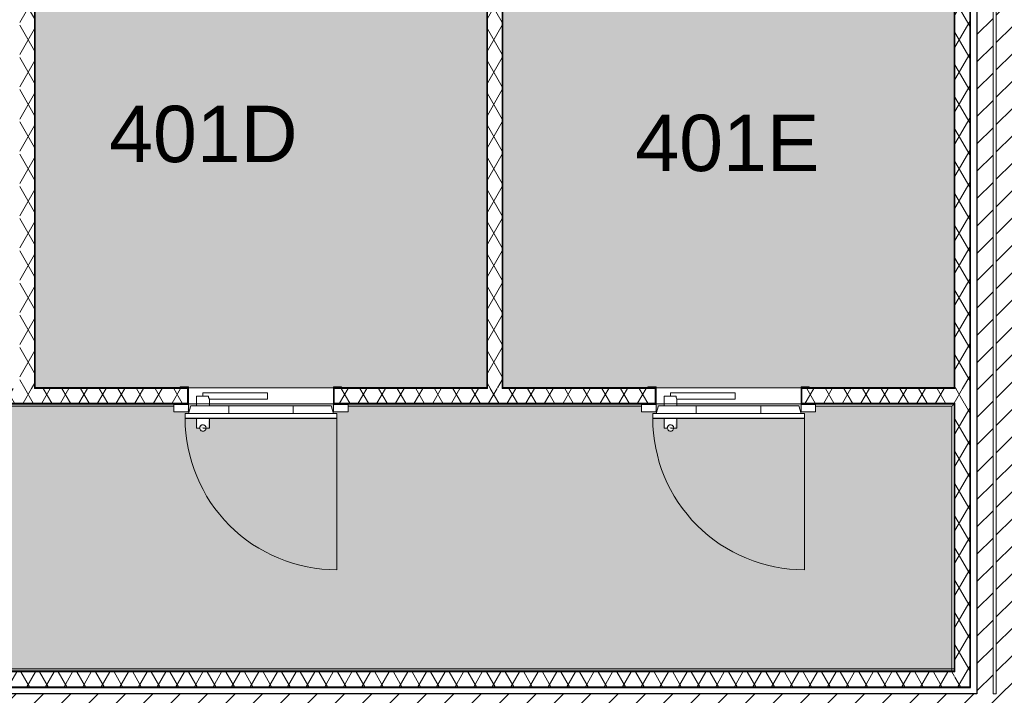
# Model space of a CAD drawing. Header units: millimetres. Extents: x 16156 to 109545, y -1019 to 113498.
# Tile 33 of 50: x 42902 to 49008, y 59332 to 63526. Entities that reach past the tile are written whole.
import ezdxf

# ---------------------------------------------------------------- set-up
doc = ezdxf.new("R2010")
doc.units = ezdxf.units.MM
for name, color, linetype, lineweight in [('A--A2__Ruwbouw', 8, 'Continuous', 15), ('A--AR9__AlgVoorz', 1, 'Continuous', 9), ('A--L22__Binnenwanden', 2, 'Continuous', 9), ('A--L34__BalustradesLeuningen', 1, 'Continuous', 9), ('A--L3__Afbouw', 2, 'Continuous', 9), ('A--LR9__AlgVoorz', 7, 'Continuous', 9), ('A--TR9__AlgVoorz', 1, 'Continuous', 13)]:
    doc.layers.add(name, color=color, linetype=linetype, lineweight=lineweight)
doc.styles.add('Arial', font='arial.ttf', dxfattribs={"height": 350})
pattern_1 = [(45, (0, 0), (-84.85281, 84.85281), [])]
pattern_2 = [(60, (0, 0), (-86.60254, 50), []), (120, (0, 0), (-86.60254, -50), [])]

# ---------------------------------------------------------------- blocks, each defined once
blk = doc.blocks.new('32_DO_WB_MFX3 - Metaflex_fl-MK--_2000x900_3sc-2666810-DO-Begane grond - Nieuwe situatie - Brandcompartimentering')
at = {"layer": 'A--L3__Afbouw'}
for p, q in [((-470, 1080), (-470, 140)), ((320, 200), (320, 140)), ((340, 200), (320, 200)), ((325.4, 200), (320, 200)), ((360, 200), (331.7, 200)), ((400, 200), (380, 200)), ((388.3, 200), (380, 200)), ((400, 200), (394.6, 200)), ((400, 140), (400, 200)), ((-470, 140), (-470, 138)), ((470, 140), (-470, 140)), ((-470, 138), (-470, 110)), ((470, 138), (-470, 138)), ((470, 138), (-470, 138)), ((470, 138), (470, 140)), ((470, 110), (470, 138)), ((-450, 100), (-540, 100)), ((-540, 100), (-540, 55)), ((470, 110), (-470, 110)), ((-450, 110), (-435, 62)), ((-450, 55), (-450, 100)), ((-435, 62), (-200, 62)), ((-200, 110), (-200, 62)), ((200, 62), (-200, 62)), ((200, 62), (200, 110)), ((200, 62), (435, 62)), ((320, 62), (320, 22)), ((400, 2), (400, 62)), ((435, 62), (450, 110)), ((540, 100), (450, 100)), ((450, 100), (450, 55)), ((540, 55), (540, 100)), ((-540, 55), (-450, 55)), ((-450, 55), (-500, 55)), ((-500, 55), (-500, 50)), ((-500, 50), (-455, 50)), ((-455, 50), (-455, -50)), ((-450, -55), (-450, 55)), ((320, 22), (-40, 22)), ((-40, 22), (-40, -18)), ((-40, 22), (-40, 21.3)), ((325.4, 2), (400, 2)), ((360, -2.5), (360, 2)), ((360, -18), (360, 2)), ((395.6, 2), (400, 2)), ((450, 55), (540, 55)), ((500, 55), (450, 55)), ((450, 55), (450, -55)), ((455, -50), (455, 50)), ((455, 50), (500, 50)), ((500, 50), (500, 55)), ((-455, -50), (-500, -50)), ((-500, -50), (-500, -55)), ((-500, -55), (-450, -55)), ((-40, -18), (360, -18)), ((360, -18), (360, -17.5)), ((450, -55), (500, -55)), ((500, -50), (455, -50)), ((500, -55), (500, -50))]:
    blk.add_line(p, q, dxfattribs=at)
for centre, radius, start, end in [((-470, 140), 940, 360, 90), ((360, 200), 20, 360, 180), ((360, 200), 20, 180, 360)]:
    blk.add_arc(centre, radius, start, end, dxfattribs=at)
for points, knots in [([(349.9, 182.7), (349.6, 182.9), (348.6, 183.5), (347.1, 184.7), (345.5, 186.2), (343.7, 188.3), (342.2, 190.7), (341.4, 192.5), (341.2, 193.1)], [0.6666667, 0.6666667, 0.6666667, 0.6666667, 0.6875, 0.7222222, 0.7569444, 0.7916667, 0.8611111, 0.8888889, 0.8888889, 0.8888889, 0.8888889]), ([(380, 200), (380, 198.8), (379.8, 197), (379.3, 194.7), (378.6, 192.5), (377.4, 189.9), (374.7, 186.1), (371.2, 183.1), (367, 181.2), (364, 180.3), (361.4, 180), (358.9, 180), (357.3, 180.2), (356.5, 180.3)], [0, 0, 0, 0, 0.0555556, 0.0833333, 0.1111111, 0.1666667, 0.2222222, 0.3333333, 0.3888889, 0.4444444, 0.4791667, 0.5138889, 0.5555556, 0.5555556, 0.5555556, 0.5555556]), ([(320, 22), (320, 22), (320.2, 21.7), (321.2, 19.6), (322.7, 16.1), (323.9, 12.2), (324.4, 10.3), (324.7, 8.7), (325, 7.1), (325.3, 4.9), (325.4, 3.2), (325.4, 2)], [0, 0, 0, 0, 0.142857, 0.285714, 0.571429, 0.678571, 0.732143, 0.785714, 0.839286, 0.892857, 1, 1, 1, 1])]:
    blk.add_open_spline(points, degree=3, knots=knots, dxfattribs=at)
blk.add_open_spline([(320.3, 21.5), (320.1, 21.8), (320, 22), (320, 22)], degree=3, dxfattribs=at)
blk = doc.blocks.new('32_DO_WB_MFX3 - Metaflex_fl-MK--_2000x900_3sc-V68-DO-Begane grond - Nieuwe situatie - Brandcompartimentering')
at = {"layer": 'A--L3__Afbouw'}
for p, q in [((-470, 1080), (-470, 140)), ((320, 200), (320, 140)), ((340, 200), (320, 200)), ((325.4, 200), (320, 200)), ((360, 200), (331.7, 200)), ((400, 200), (380, 200)), ((388.3, 200), (380, 200)), ((400, 200), (394.6, 200)), ((400, 140), (400, 200)), ((-470, 140), (-470, 138)), ((470, 140), (-470, 140)), ((-470, 138), (-470, 110)), ((470, 138), (-470, 138)), ((470, 138), (-470, 138)), ((470, 138), (470, 140)), ((470, 110), (470, 138)), ((-450, 100), (-540, 100)), ((-540, 100), (-540, 55)), ((470, 110), (-470, 110)), ((-450, 110), (-435, 62)), ((-450, 55), (-450, 100)), ((-435, 62), (-200, 62)), ((-200, 110), (-200, 62)), ((200, 62), (-200, 62)), ((200, 62), (200, 110)), ((200, 62), (435, 62)), ((320, 62), (320, 22)), ((400, 2), (400, 62)), ((435, 62), (450, 110)), ((540, 100), (450, 100)), ((450, 100), (450, 55)), ((540, 55), (540, 100)), ((-540, 55), (-450, 55)), ((-450, 55), (-500, 55)), ((-500, 55), (-500, 50)), ((-500, 50), (-455, 50)), ((-455, 50), (-455, -50)), ((-450, -55), (-450, 55)), ((320, 22), (-40, 22)), ((-40, 22), (-40, -18)), ((-40, 22), (-40, 21.3)), ((325.4, 2), (400, 2)), ((360, -2.5), (360, 2)), ((360, -18), (360, 2)), ((395.6, 2), (400, 2)), ((450, 55), (540, 55)), ((500, 55), (450, 55)), ((450, 55), (450, -55)), ((455, -50), (455, 50)), ((455, 50), (500, 50)), ((500, 50), (500, 55)), ((-455, -50), (-500, -50)), ((-500, -50), (-500, -55)), ((-500, -55), (-450, -55)), ((-40, -18), (360, -18)), ((360, -18), (360, -17.5)), ((450, -55), (500, -55)), ((500, -50), (455, -50)), ((500, -55), (500, -50))]:
    blk.add_line(p, q, dxfattribs=at)
for centre, radius, start, end in [((-470, 140), 940, 360, 90), ((360, 200), 20, 360, 180), ((360, 200), 20, 180, 360)]:
    blk.add_arc(centre, radius, start, end, dxfattribs=at)
for points, knots in [([(349.9, 182.7), (349.6, 182.9), (348.6, 183.5), (347.1, 184.7), (345.5, 186.2), (343.7, 188.3), (342.2, 190.7), (341.4, 192.5), (341.2, 193.1)], [0.6666667, 0.6666667, 0.6666667, 0.6666667, 0.6875, 0.7222222, 0.7569444, 0.7916667, 0.8611111, 0.8888889, 0.8888889, 0.8888889, 0.8888889]), ([(380, 200), (380, 198.8), (379.8, 197), (379.3, 194.7), (378.6, 192.5), (377.4, 189.9), (374.7, 186.1), (371.2, 183.1), (367, 181.2), (364, 180.3), (361.4, 180), (358.9, 180), (357.3, 180.2), (356.5, 180.3)], [0, 0, 0, 0, 0.0555556, 0.0833333, 0.1111111, 0.1666667, 0.2222222, 0.3333333, 0.3888889, 0.4444444, 0.4791667, 0.5138889, 0.5555556, 0.5555556, 0.5555556, 0.5555556]), ([(320, 22), (320, 22), (320.2, 21.7), (321.2, 19.6), (322.7, 16.1), (323.9, 12.2), (324.4, 10.3), (324.7, 8.7), (325, 7.1), (325.3, 4.9), (325.4, 3.2), (325.4, 2)], [0, 0, 0, 0, 0.142857, 0.285714, 0.571429, 0.678571, 0.732143, 0.785714, 0.839286, 0.892857, 1, 1, 1, 1])]:
    blk.add_open_spline(points, degree=3, knots=knots, dxfattribs=at)
blk.add_open_spline([(320.3, 21.5), (320.1, 21.8), (320, 22), (320, 22)], degree=3, dxfattribs=at)
blk = doc.blocks.new('Railing - Railing-2436228-DO-Begane grond - Nieuwe situatie - Brandcompartimentering')
at = {"layer": 'A--L34__BalustradesLeuningen'}
for p, q in [((34298.3, 59496.4), (48684.9, 59496.4)), ((48698.3, 59496.4), (34298.3, 59496.4))]:
    blk.add_line(p, q, dxfattribs=at)
blk = doc.blocks.new('Railing - Railing-2436909-DO-Begane grond - Nieuwe situatie - Brandcompartimentering')
at = {"layer": 'A--L34__BalustradesLeuningen'}
for p, q in [((41989.9, 61141.4), (41989.9, 61138.4)), ((41989.9, 61138.4), (41989.9, 61141.4)), ((41989.9, 61138.4), (41989.9, 61135.3)), ((41989.9, 61138.4), (41989.9, 61135.3)), ((42038.3, 61126.4), (43858.3, 61126.4)), ((43909.9, 61141.4), (43909.9, 61138.4)), ((43909.9, 61138.4), (43909.9, 61141.4)), ((43909.9, 61135.3), (43909.9, 61138.4)), ((43909.9, 61135.3), (43909.9, 61138.4))]:
    blk.add_line(p, q, dxfattribs=at)
blk = doc.blocks.new('Railing - Railing-2437022-DO-Begane grond - Nieuwe situatie - Brandcompartimentering')
at = {"layer": 'A--L34__BalustradesLeuningen'}
for p, q in [((44887.6, 61141.4), (44887.6, 61138.4)), ((44887.6, 61138.4), (44887.6, 61141.4)), ((44887.6, 61138.4), (44887.6, 61135.3)), ((44887.6, 61138.4), (44887.6, 61135.3)), ((44938.3, 61126.4), (46758.3, 61126.4)), ((46807.6, 61141.4), (46807.6, 61138.4)), ((46807.6, 61138.4), (46807.6, 61141.4)), ((46807.6, 61135.3), (46807.6, 61138.4)), ((46807.6, 61135.3), (46807.6, 61138.4))]:
    blk.add_line(p, q, dxfattribs=at)
blk = doc.blocks.new('Railing - Railing-2437153-DO-Begane grond - Nieuwe situatie - Brandcompartimentering')
at = {"layer": 'A--L34__BalustradesLeuningen'}
for p, q in [((47788.6, 61138.4), (47788.6, 61141.4)), ((47788.6, 61138.4), (47788.6, 61135.3)), ((47838.3, 61126.4), (48683.3, 61126.4)), ((48683.3, 61126.4), (48683.3, 59481.4))]:
    blk.add_line(p, q, dxfattribs=at)
blk.add_open_spline([(48683.3, 61126.4), (48683.3, 61126.4), (48683.5, 61126.7), (48684.1, 61127.3), (48684.8, 61128), (48685.6, 61128.7), (48686.2, 61129.4), (48686.9, 61130.1), (48687.9, 61131.1), (48689, 61132.2), (48689.9, 61133.1), (48690.9, 61134.1), (48692.6, 61135.8), (48694.1, 61137.4), (48695.2, 61138.4)], degree=3, knots=[0, 0, 0, 0, 0.166667, 0.25, 0.333333, 0.416667, 0.458333, 0.5, 0.583333, 0.666667, 0.708333, 0.75, 0.833333, 1, 1, 1, 1], dxfattribs=at)

msp = doc.modelspace()

# ---------------------------------------------------------------- hatches: boundary and pattern name
at = {"layer": 'A--A2__Ruwbouw', "lineweight": 9}
h = msp.add_hatch(dxfattribs=at)
h.set_pattern_fill('FP_1', color=256, angle=45, style=0, pattern_type=2)
h.set_pattern_definition(pattern_1)
h.paths.add_polyline_path([(49058.3, 59341.4), (49058.3, 64537.4), (48958.3, 64533.6), (48958.3, 59341.4)])
h = msp.add_hatch(dxfattribs=at)
h.set_pattern_fill('FP_35', color=256, angle=60, style=0, pattern_type=2)
h.set_pattern_definition(pattern_2)
h.paths.add_polyline_path([(42994.3, 61237.4), (42994.3, 64445.4), (42902.3, 64441.4), (42902.3, 61237.4)])
h = msp.add_hatch(dxfattribs=at)
h.set_pattern_fill('FP_35', color=256, angle=60, style=0, pattern_type=2)
h.set_pattern_definition(pattern_2)
h.paths.add_polyline_path([(45802.3, 61237.4), (45894.3, 61241.4), (45894.3, 64445.4), (45802.3, 64441.4), (45802.3, 61241.4)])
h = msp.add_hatch(dxfattribs=at)
h.set_pattern_fill('FP_4', color=256, angle=60, style=0, pattern_type=2)
h.set_pattern_definition(pattern_2)
h.paths.add_polyline_path([(48794.3, 61237.4), (48794.3, 64441.4), (48702.3, 64441.4), (48702.3, 61237.4)])
h = msp.add_hatch(dxfattribs=at)
h.set_pattern_fill('FP_1', color=256, angle=45, style=0, pattern_type=2)
h.set_pattern_definition(pattern_1)
h.paths.add_polyline_path([(48845.5, 59341.4), (48938.3, 59341.4), (48938.3, 64451.4), (48838.3, 64451.4), (48838.3, 59341.4)])
h = msp.add_hatch(dxfattribs=at)
h.set_pattern_fill('FP_35', color=256, angle=60, style=0, pattern_type=2)
h.set_pattern_definition(pattern_2)
h.paths.add_polyline_path([(45798.3, 61241.4), (45802.3, 61241.4), (45798.3, 63458.6)])
h = msp.add_hatch(dxfattribs=at)
h.set_pattern_fill('FP_4', color=256, angle=60, style=0, pattern_type=2)
h.set_pattern_definition(pattern_2)
h.paths.add_polyline_path([(34294.3, 61145.4), (35243.3, 61145.4), (35239.3, 61237.4), (34294.3, 61237.4), (34294.3, 61184.1)])
h.paths.add_polyline_path([(42307.5, 61145.4), (42902.3, 61145.5), (42898.3, 61237.4), (41953.3, 61237.4), (41957.3, 61145.4), (42049.3, 61145.4)])
h.paths.add_polyline_path([(36249.3, 61145.4), (38143.3, 61145.4), (38139.3, 61237.4), (36153.3, 61237.4), (36157.3, 61145.4)])
h.paths.add_polyline_path([(39149.3, 61145.4), (41043.3, 61145.4), (41039.3, 61237.4), (39053.3, 61237.4), (39057.3, 61145.4)])
h = msp.add_hatch(dxfattribs=at)
h.set_pattern_fill('FP_4', color=256, angle=60, style=0, pattern_type=2)
h.set_pattern_definition(pattern_2)
h.paths.add_polyline_path([(46510.5, 61145.4), (46843.3, 61145.4), (46839.3, 61237.4), (44853.3, 61237.4), (44857.3, 61145.4), (46043.5, 61145.4)])
h.paths.add_polyline_path([(43241.5, 61145.4), (43943.3, 61145.4), (43939.3, 61237.4), (42902.3, 61237.4), (42902.3, 61145.4)])
h.paths.add_polyline_path([(48702.3, 61145.4), (48794.3, 61145.4), (48794.3, 61237.4), (47753.3, 61237.4), (47757.3, 61145.4), (47911.5, 61145.4)])
h = msp.add_hatch(dxfattribs=at)
h.set_pattern_fill('FP_4', color=256, angle=60, style=0, pattern_type=2)
h.set_pattern_definition(pattern_2)
h.paths.add_polyline_path([(48698.3, 61141.4), (48695.2, 61145.4), (48695.2, 61141.5)])
h = msp.add_hatch(dxfattribs=at)
h.set_pattern_fill('FP_4', color=256, angle=60, style=0, pattern_type=2)
h.set_pattern_definition(pattern_2)
h.paths.add_polyline_path([(48794.3, 59385.4), (48794.3, 61145.4), (48702.3, 61141.4), (48702.3, 59385.4)])
h = msp.add_hatch(dxfattribs=at)
h.set_pattern_fill('FP_4', color=256, angle=60, style=0, pattern_type=2)
h.set_pattern_definition(pattern_2)
h.paths.add_polyline_path([(48698.3, 59385.4), (48702.3, 59385.4), (48698.3, 59477.4), (34202.3, 59477.4), (34202.3, 59385.4), (47911.5, 59385.4)])
h = msp.add_hatch(dxfattribs=at)
h.set_pattern_fill('FP_4', color=256, angle=60, style=0, pattern_type=2)
h.set_pattern_definition(pattern_2)
h.paths.add_polyline_path([(48698.3, 59477.4), (48698.3, 59481.4), (47911.5, 59477.4)])
h = msp.add_hatch(dxfattribs=at)
h.set_pattern_fill('FP_1', color=256, angle=45, style=0, pattern_type=2)
h.set_pattern_definition([(45, (0, 0), (-84.85281, 84.85281), [])])
h.paths.add_polyline_path([(42307.5, 59131.4), (44634.3, 59131.4), (44634.3, 59341.4), (37219.3, 59341.4), (37219.3, 59131.4), (41708.3, 59131.4)])
h = msp.add_hatch(dxfattribs=at)
h.set_pattern_fill('FP_2', color=256, angle=45, style=0, pattern_type=2)
h.set_pattern_definition(pattern_1)
h.paths.add_polyline_path([(49779.5, 59131.4), (52253.3, 59131.4), (52253.3, 59341.4), (49182.3, 59341.4), (49182.3, 59332.4), (49082.3, 59339.9), (49082.3, 59341.4), (44634.3, 59341.4), (44634.3, 59131.4), (49182.3, 59131.4)])
at = {"layer": 'A--AR9__AlgVoorz'}
for points in [[(42998.3, 61241.4), (45798.3, 61246.4), (45798.3, 64441.4), (42998.3, 64441.4), (42998.3, 62321.3)], [(45898.3, 61241.4), (48698.3, 61241.4), (48698.3, 64441.4), (45898.3, 64441.4), (45898.3, 61250.4)]]:
    msp.add_hatch(color=254, dxfattribs=at).paths.add_polyline_path(points)
h = msp.add_hatch(color=254, dxfattribs=at)
h.paths.add_polyline_path([(46918.9, 60996.6), (46957.6, 60986.3), (46938.3, 60971.4), (46919.5, 60995.9)])
h.paths.add_polyline_path([(46848.3, 61136.4), (46843.3, 61091.4), (46758.3, 61091.4), (46758.3, 61136.4), (46843.3, 61136.4)])
h.paths.add_polyline_path([(44018.9, 60996.6), (44057.6, 60986.3), (44038.3, 60971.4), (44019.5, 60995.9)])
h.paths.add_polyline_path([(43948.3, 61136.4), (43942, 61091.4), (43858.3, 61091.4), (43858.3, 61136.4), (43943.3, 61136.4)])
h.paths.add_polyline_path([(41118.9, 60996.6), (41157.6, 60986.3), (41138.3, 60971.4), (41119.5, 60995.9)])
h.paths.add_polyline_path([(41173.2, 61184.9), (41177.3, 61129.4), (41933.3, 61129.4), (41953.3, 61081.4), (41968.3, 61081.4), (41968.3, 61051.4), (41172.9, 61051.4), (41166.5, 60991.4), (41157.2, 61004.3), (41152.9, 61011.1), (41148.3, 61008.7), (41148.6, 61004), (41157, 60991.6), (41127.9, 61001.8), (41128.2, 61011.1), (41122.3, 61010.8), (41117.4, 60996.8), (41103.6, 60991.4), (41103.6, 61051.4), (41028.3, 61053.4), (41028.3, 61081.4), (41048.3, 61081.4), (41063.3, 61129.4), (41103.6, 61129.4), (41110, 61189.4), (41172.9, 61185.1)])
h.paths.add_polyline_path([(41048.3, 61136.4), (41043.3, 61091.4), (40958.3, 61091.4), (40958.3, 61136.4), (41043.3, 61136.4)])
h.paths.add_polyline_path([(38218.9, 60996.6), (38257.6, 60986.3), (38238.3, 60971.4), (38219.5, 60995.9)])
h.paths.add_polyline_path([(38273.2, 61184.9), (38273.2, 61129.4), (39033.3, 61129.4), (39053.3, 61081.4), (39068.3, 61081.4), (39068.3, 61051.4), (38272.9, 61051.4), (38266.5, 60991.4), (38257.2, 61004.3), (38252.9, 61011.1), (38248.3, 61008.7), (38248.6, 61004), (38257, 60991.6), (38227.9, 61001.8), (38228.2, 61011.1), (38222.3, 61010.8), (38217.4, 60996.8), (38203.6, 60991.4), (38203.6, 61051.4), (38128.3, 61053.4), (38128.3, 61081.4), (38148.3, 61081.4), (38163.3, 61129.4), (38203.6, 61129.4), (38210, 61189.4), (38272.9, 61185.1)])
h.paths.add_polyline_path([(38148.3, 61136.4), (38143.3, 61091.4), (38058.3, 61091.4), (38058.3, 61136.4), (38143.3, 61136.4)])
h.paths.add_polyline_path([(35318.9, 60996.6), (35357.6, 60986.3), (35338.3, 60971.4), (35319.5, 60995.9)])
h.paths.add_polyline_path([(35373.2, 61184.9), (35377.3, 61129.4), (36133.3, 61129.4), (36153.3, 61081.4), (36168.3, 61081.4), (36168.3, 61051.4), (35372.9, 61051.4), (35366.5, 60991.4), (35357.2, 61004.3), (35352.9, 61011.1), (35348.3, 61008.7), (35348.6, 61004), (35357, 60991.6), (35327.9, 61001.8), (35328.2, 61011.1), (35322.3, 61010.8), (35317.4, 60996.8), (35303.6, 60991.4), (35302.6, 61051.4), (35228.3, 61053.4), (35228.3, 61081.4), (35248.3, 61081.4), (35263.3, 61129.4), (35303.6, 61129.4), (35310, 61189.4), (35372.9, 61185.1)])
h.paths.add_polyline_path([(44598.3, 59481.4), (48683.3, 59481.4), (48683.3, 61126.4), (47838.3, 61126.4), (47838.3, 61091.4), (47748.3, 61091.4), (47748.3, 61141.4), (46973, 61141.4), (46977.5, 61129.4), (47733.3, 61129.4), (47753.3, 61081.4), (47768.3, 61081.4), (47768.3, 61051.4), (46972.9, 61051.4), (46966.5, 60991.4), (46957.2, 61004.3), (46952.9, 61011.1), (46948.3, 61008.7), (46948.6, 61004), (46957, 60991.6), (46927.9, 61001.8), (46928.2, 61011.1), (46922.3, 61010.8), (46917.4, 60996.8), (46903.6, 60991.4), (46903.6, 61051.4), (46828.3, 61053.4), (46828.3, 61081.4), (46848.3, 61081.4), (46863.3, 61129.4), (46903.6, 61129.4), (46902.7, 61141.4), (44073, 61141.4), (44073.2, 61129.4), (44833.3, 61129.4), (44853.3, 61081.4), (44868.3, 61081.4), (44868.3, 61051.4), (44072.9, 61051.4), (44066.5, 60991.4), (44057.2, 61004.3), (44052.9, 61011.1), (44048.3, 61008.7), (44048.6, 61004), (44057, 60991.6), (44027.9, 61001.8), (44028.2, 61011.1), (44022.3, 61010.8), (44017.4, 60996.8), (44003.6, 60991.4), (44003.6, 61051.4), (43928.3, 61053.4), (43928.3, 61081.4), (43948.3, 61081.4), (43963.3, 61129.4), (44003.6, 61129.4), (44002.7, 61141.4), (41948.3, 61136.4), (41948.3, 61191.4), (41538.3, 61184.1), (41538.3, 61170.1), (41175.1, 61177), (41166.5, 61190.3), (41102.7, 61191.4), (41048.3, 61184.1), (41043.3, 61141.4), (39048.3, 61145.4), (39048.3, 61191.4), (38638.3, 61184.1), (38638.3, 61170.1), (38275.1, 61177), (38266.5, 61190.3), (38202.7, 61191.4), (38148.3, 61184.1), (38143.3, 61141.4), (36148.3, 61145.4), (36148.3, 61191.4), (35738.3, 61184.1), (35738.3, 61170.1), (35375.1, 61177), (35366.5, 61190.3), (35302.7, 61191.4), (35248.3, 61184.1), (35243.3, 61091.4), (35158.3, 61091.4), (35158.3, 61126.4), (34312.9, 61126.4), (34307.3, 60600.9), (34298.3, 60600.9), (34294.2, 60645.9), (34248.3, 60645.9), (34254.9, 60555.9), (34265.8, 60555.9), (34258.7, 60155.9), (34248.3, 60155.9), (34248.3, 59745.9), (34298.3, 59740.9), (34303.3, 59481.4), (44198.3, 59481.4)])
h.paths.add_polyline_path([(36148.3, 61091.4), (36153.3, 61136.4), (36238.3, 61136.4), (36238.3, 61091.4), (36153.3, 61091.4)])
h.paths.add_polyline_path([(44938.3, 61091.4), (44848.3, 61091.4), (44853.3, 61136.4), (44938.3, 61136.4)])
h.paths.add_polyline_path([(39068.3, 61091.4), (39048.3, 61091.4), (39053.3, 61136.4), (39138.3, 61136.4), (39138.3, 61091.4)])
h.paths.add_polyline_path([(41948.3, 61091.4), (41953.3, 61136.4), (42038.3, 61136.4), (42038.3, 61091.4), (41953.3, 61091.4)])

# ---------------------------------------------------------------- linework, layer by layer
at = {"layer": 'A--L22__Binnenwanden', "lineweight": 30}
for p, q in [((48798.3, 59381.4), (48798.3, 64541.4)), ((42998.3, 61241.4), (42998.3, 64441.4)), ((45798.3, 64441.4), (45798.3, 61241.4)), ((45898.3, 61241.4), (45898.3, 64441.4)), ((48698.3, 64441.4), (48698.3, 61241.4)), ((48838.3, 64451.4), (48838.3, 59341.4)), ((43943.3, 61241.4), (42998.3, 61241.4)), ((45798.3, 61241.4), (44853.3, 61241.4)), ((46843.3, 61241.4), (45898.3, 61241.4)), ((48698.3, 61241.4), (47753.3, 61241.4)), ((41953.3, 61141.4), (43943.3, 61141.4)), ((44853.3, 61141.4), (46843.3, 61141.4)), ((47753.3, 61141.4), (48698.3, 61141.4)), ((48698.3, 61141.4), (48698.3, 59481.4)), ((48698.3, 59481.4), (34298.3, 59481.4)), ((34198.3, 59381.4), (48798.3, 59381.4)), ((48838.3, 59341.4), (32441.8, 59341.4))]:
    msp.add_line(p, q, dxfattribs=at)
at = {"layer": 'A--L22__Binnenwanden', "lineweight": 15}
for p, q in [((42994.3, 61237.4), (42994.3, 64445.4)), ((45802.3, 61237.4), (45802.3, 64445.4)), ((45894.3, 61237.4), (45894.3, 64445.4)), ((48702.3, 61237.4), (48702.3, 64445.4)), ((48794.3, 59385.4), (48794.3, 64445.4)), ((48938.3, 64451.4), (48938.3, 59341.4)), ((48958.3, 64451.4), (48958.3, 59341.4)), ((43943.3, 61237.4), (42994.3, 61237.4)), ((45802.3, 61237.4), (44853.3, 61237.4)), ((45798.3, 61241.4), (45802.3, 61241.4)), ((46843.3, 61237.4), (45894.3, 61237.4)), ((48702.3, 61237.4), (47753.3, 61237.4)), ((48698.3, 61241.4), (48702.3, 61241.4)), ((43943.3, 61145.4), (41953.3, 61145.4)), ((46843.3, 61145.4), (44853.3, 61145.4)), ((48702.3, 61145.4), (47753.3, 61145.4)), ((48702.3, 59477.4), (48702.3, 61145.4)), ((48798.3, 61145.4), (48794.3, 61145.4)), ((48798.3, 61141.4), (48794.3, 61141.4)), ((34294.3, 59477.4), (48702.3, 59477.4)), ((34202.3, 59385.4), (48794.3, 59385.4)), ((48938.3, 59341.4), (48958.3, 59341.4))]:
    msp.add_line(p, q, dxfattribs=at)
at = {"layer": 'A--L22__Binnenwanden'}
for p, q in [((43948.3, 61241.4), (44848.3, 61241.4)), ((46848.3, 61241.4), (47748.3, 61241.4)), ((44004.5, 61141.4), (43948, 61141.4)), ((44848.5, 61141.4), (44071.8, 61141.4)), ((46904.5, 61141.4), (46848, 61141.4)), ((47748.5, 61141.4), (46977.5, 61141.4))]:
    msp.add_line(p, q, dxfattribs=at)
at = {"layer": 'A--LR9__AlgVoorz', "flags": 128}
for points in [[(42998.3, 61241.4), (45798.3, 61241.4), (45798.3, 64441.4), (42998.3, 64441.4)], [(45898.3, 61241.4), (48698.3, 61241.4), (48698.3, 64441.4), (48647.7, 64441.4), (45898.3, 64441.4)], [(37148.3, 61141.4), (34298.3, 61141.4), (34298.3, 59481.4), (48698.3, 59481.4), (48698.3, 61141.4), (45848.3, 61141.4), (42948.3, 61141.4), (40048.3, 61141.4)]]:
    msp.add_lwpolyline(points, close=True, dxfattribs=at)

# ---------------------------------------------------------------- block references
at = {"layer": 'A--L34__BalustradesLeuningen'}
for name in ['Railing - Railing-2436909-DO-Begane grond - Nieuwe situatie - Brandcompartimentering', 'Railing - Railing-2437022-DO-Begane grond - Nieuwe situatie - Brandcompartimentering', 'Railing - Railing-2437153-DO-Begane grond - Nieuwe situatie - Brandcompartimentering', 'Railing - Railing-2436228-DO-Begane grond - Nieuwe situatie - Brandcompartimentering']:
    msp.add_blockref(name, (0, 0), dxfattribs=at)
at = {"layer": 'A--L3__Afbouw', "rotation": 180}
for name, p in [('32_DO_WB_MFX3 - Metaflex_fl-MK--_2000x900_3sc-V68-DO-Begane grond - Nieuwe situatie - Brandcompartimentering', (44398.3, 61191.4)), ('32_DO_WB_MFX3 - Metaflex_fl-MK--_2000x900_3sc-2666810-DO-Begane grond - Nieuwe situatie - Brandcompartimentering', (47298.3, 61191.4))]:
    msp.add_blockref(name, p, dxfattribs=at)

# ---------------------------------------------------------------- texts
at = {"layer": 'A--TR9__AlgVoorz', "char_height": 350, "attachment_point": 1, "style": 'Arial'}
for s, insert, width in [('401D', (43457, 62991.4), 1443.037), ('401E', (46719.9, 62935.8), 1410.97)]:
    msp.add_mtext(s, dxfattribs=dict(at, insert=insert, width=width))

doc.saveas('drawing.dxf')
